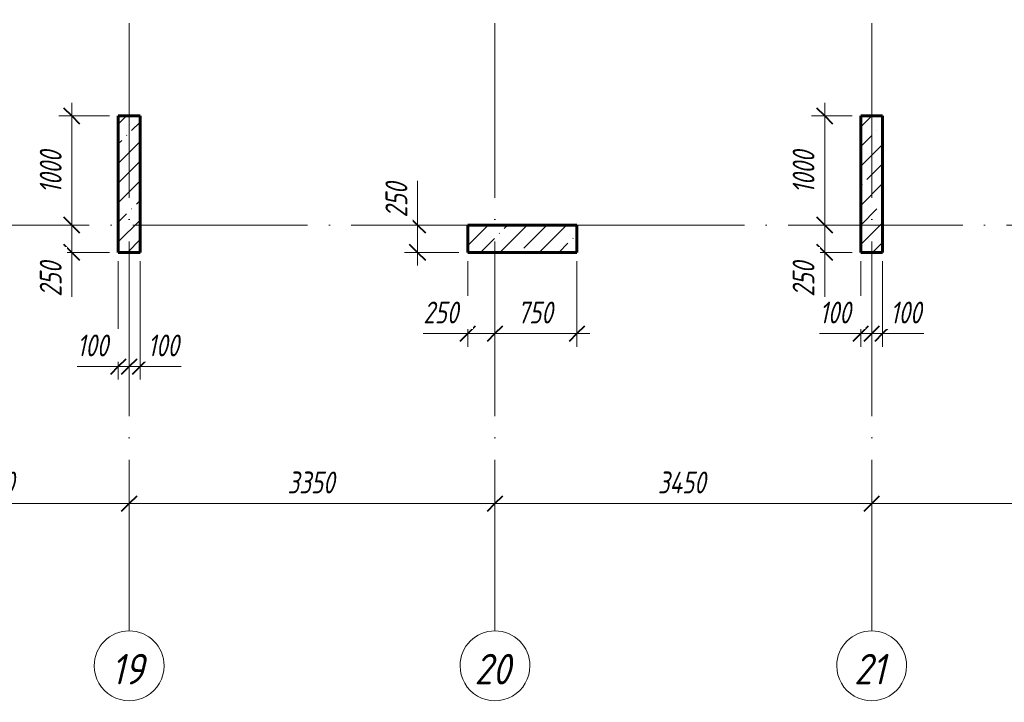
# Model space of a CAD drawing. Header units: millimetres. Extents: x 6092 to 73550, y -4371 to 20491.
# Tile 17 of 26: x 55697 to 64715, y -4371 to 1881. Entities that reach past the tile are written whole.
import ezdxf

# ---------------------------------------------------------------- set-up
doc = ezdxf.new("R2010")
doc.units = ezdxf.units.MM
doc.linetypes.add('ADSK_Линия сетки', pattern=[2000, 1600, -200, 0, -200])
for name, color, linetype, lineweight in [('A-____-____-DIMS', 211, 'Continuous', 9), ('A-____-____-DIMS-80', 211, 'Continuous', 9), ('S-COLS-____-MCUT', 52, 'Continuous', 40), ('S-COLS-____-OTLN', 52, 'Continuous', 18), ('S-GRID-____-IDEN', 1, 'Continuous', 20), ('S-GRID-____-OTLN', 1, 'Continuous', 9)]:
    doc.layers.add(name, color=color, linetype=linetype, lineweight=lineweight)
doc.styles.add('GOST Common_I', font='GOST_Common Italic.ttf', dxfattribs={"width": 0.9, "height": 280})
doc.styles.add('GOST Common_I_2', font='GOST_Common Italic.ttf', dxfattribs={"width": 0.8, "height": 200})
doc.dimstyles.new('ADSK_Округление_5мм__Узкий_', dxfattribs={"dimscale": 304.8, "dimtxt": 0.659918, "dimasz": 0.472441, "dimexe": 0.393701, "dimexo": 0.000861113, "dimgap": 0.104987, "dimtad": 1, "dimdec": 0, "dimlfac": 304.8, "dimrnd": 5, "dimdsep": 46, "dimtxsty": 'GOST Common_I_2', "dimblk1": 'OBLIQUE', "dimblk2": 'OBLIQUE', "dimsah": 1, "dimcen": 0.09, "dimdle": 0.393701, "dimazin": 0, "dimtfac": 1, "dimtdec": 4, "dimtix": 1, "dimtmove": 1, "dimatfit": 3, "dimfxl": 1, "dimtvp": 1, "dimtfill": 1, "dimtolj": 1, "dimtzin": 0, "dimlwd": 20, "dimlwe": 20, "dimarcsym": 2})
doc.dimstyles.new('ADSK_Округление_5мм__Узкий__1', dxfattribs={"dimscale": 304.8, "dimtxt": 0.659918, "dimasz": 0.472441, "dimexe": 0.393701, "dimexo": 0.000861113, "dimgap": 0.104987, "dimtad": 1, "dimdec": 0, "dimlfac": 304.8, "dimrnd": 5, "dimdsep": 46, "dimtxsty": 'GOST Common_I_2', "dimblk1": 'OBLIQUE', "dimblk2": 'OBLIQUE', "dimsah": 1, "dimcen": 0.09, "dimdle": 0.393701, "dimazin": 0, "dimtfac": 1, "dimtdec": 4, "dimtix": 1, "dimtmove": 0, "dimatfit": 3, "dimfxl": 1, "dimtvp": 1, "dimtfill": 1, "dimtolj": 1, "dimtzin": 0, "dimlwd": 20, "dimlwe": 20, "dimarcsym": 2})
pattern_1 = [(45, (16130.72, 8588.57), (-179.6051, 179.6051), []), (45, (16310.33, 8588.57), (-179.6051, 179.6051), [317.5, -63.5, 2.682, -60.818])]

# ---------------------------------------------------------------- blocks, each defined once
blk = doc.blocks.new('Ось сетки - Круг_Ø8 мм-6408-КЖ1_ПЭ_ВЭ8_Опалубка_Пилоны')
at = {"layer": 'S-GRID-____-IDEN'}
for start, end in [(90, 270), (270, 90)]:
    blk.add_arc((6411.5, 0), 320, start, end, dxfattribs=at)
blk = doc.blocks.new('DIMBLOCK19-КЖ1_ПЭ_ВЭ8_Опалубка_Пилоны')
at = {"layer": 'A-____-____-DIMS-80', "lineweight": 40}
for p, q in [((54200, -2551), (54272, -2479)), ((56700, -2551), (56772, -2479)), ((54200, -2551), (54128, -2623)), ((56700, -2551), (56628, -2623))]:
    blk.add_line(p, q, dxfattribs=at)
at = {"layer": 'A-____-____-DIMS-80', "lineweight": 20}
for p, q in [((54200, -2551), (54200, -2529.2)), ((54200, -2551), (56700, -2551)), ((54200, -2551), (54200, -2671)), ((56700, -2551), (56700, -2529.2)), ((56700, -2551), (56700, -2671))]:
    blk.add_line(p, q, dxfattribs=at)
at = {"layer": 'A-____-____-DIMS-80', "color": 0, "lineweight": 20, "insert": (55225, -2257.7), "char_height": 200, "width": 540.018, "attachment_point": 1, "line_spacing_factor": 1.022761, "style": 'GOST Common_I_2', "bg_fill": 3, "box_fill_scale": 1.25, "bg_fill_color": 256, "bg_fill_true_color": 13158600, "bg_fill_transparency": 0}
blk.add_mtext('2500', dxfattribs=at)
blk = doc.blocks.new('_Oblique')
at = {"color": 0, "linetype": 'ByBlock', "lineweight": -2}
blk.add_line((-0.5, -0.5), (0.5, 0.5), dxfattribs=at)
blk = doc.blocks.new('DIMBLOCK20-КЖ1_ПЭ_ВЭ8_Опалубка_Пилоны')
at = {"layer": 'A-____-____-DIMS-80', "lineweight": 40}
for p, q in [((56700, -2551), (56772, -2479)), ((60050, -2551), (60122, -2479)), ((56700, -2551), (56628, -2623)), ((60050, -2551), (59978, -2623))]:
    blk.add_line(p, q, dxfattribs=at)
at = {"layer": 'A-____-____-DIMS-80', "lineweight": 20}
for p, q in [((56700, -2551), (56700, -2529.2)), ((56700, -2551), (60050, -2551)), ((56700, -2551), (56700, -2671)), ((60050, -2551), (60050, -2529.2)), ((60050, -2551), (60050, -2671))]:
    blk.add_line(p, q, dxfattribs=at)
at = {"layer": 'A-____-____-DIMS-80', "color": 0, "lineweight": 20, "insert": (58150, -2257.7), "char_height": 200, "width": 540.018, "attachment_point": 1, "line_spacing_factor": 1.022761, "style": 'GOST Common_I_2', "bg_fill": 3, "box_fill_scale": 1.25, "bg_fill_color": 256, "bg_fill_true_color": 13158600, "bg_fill_transparency": 0}
blk.add_mtext('3350', dxfattribs=at)
blk = doc.blocks.new('DIMBLOCK21-КЖ1_ПЭ_ВЭ8_Опалубка_Пилоны')
at = {"layer": 'A-____-____-DIMS-80', "lineweight": 40}
for p, q in [((60050, -2551), (60122, -2479)), ((63500, -2551), (63572, -2479)), ((60050, -2551), (59978, -2623)), ((63500, -2551), (63428, -2623))]:
    blk.add_line(p, q, dxfattribs=at)
at = {"layer": 'A-____-____-DIMS-80', "lineweight": 20}
for p, q in [((60050, -2551), (60050, -2529.2)), ((60050, -2551), (63500, -2551)), ((60050, -2551), (60050, -2671)), ((63500, -2551), (63500, -2529.2)), ((63500, -2551), (63500, -2671))]:
    blk.add_line(p, q, dxfattribs=at)
at = {"layer": 'A-____-____-DIMS-80', "color": 0, "lineweight": 20, "insert": (61541.5, -2257.7), "char_height": 200, "width": 560.473, "attachment_point": 1, "line_spacing_factor": 1.022761, "style": 'GOST Common_I_2', "bg_fill": 3, "box_fill_scale": 1.25, "bg_fill_color": 256, "bg_fill_true_color": 13158600, "bg_fill_transparency": 0}
blk.add_mtext('3450', dxfattribs=at)
blk = doc.blocks.new('DIMBLOCK22-КЖ1_ПЭ_ВЭ8_Опалубка_Пилоны')
at = {"layer": 'A-____-____-DIMS-80', "lineweight": 40}
for p, q in [((63500, -2551), (63572, -2479)), ((70150, -2551), (70222, -2479)), ((63500, -2551), (63428, -2623)), ((70150, -2551), (70078, -2623))]:
    blk.add_line(p, q, dxfattribs=at)
at = {"layer": 'A-____-____-DIMS-80', "lineweight": 20}
for p, q in [((63500, -2551), (63500, -2529.2)), ((63500, -2551), (70270, -2551)), ((63500, -2551), (63500, -2671)), ((70150, -2551), (70150, -2529.2)), ((70150, -2551), (70150, -2671))]:
    blk.add_line(p, q, dxfattribs=at)
at = {"layer": 'A-____-____-DIMS-80', "color": 0, "lineweight": 20, "insert": (66600, -2257.7), "char_height": 200, "width": 540.018, "attachment_point": 1, "line_spacing_factor": 1.022761, "style": 'GOST Common_I_2', "bg_fill": 3, "box_fill_scale": 1.25, "bg_fill_color": 256, "bg_fill_true_color": 13158600, "bg_fill_transparency": 0}
blk.add_mtext('6650', dxfattribs=at)
blk = doc.blocks.new('DIMBLOCK60-КЖ1_ПЭ_ВЭ8_Опалубка_Пилоны')
at = {"layer": 'A-____-____-DIMS-80', "lineweight": 20}
for p, q in [((63400, -994.3), (63400, -330)), ((63500, -994.3), (63500, -972.5)), ((63022.7, -994.3), (63369.6, -994.3)), ((63280, -994.3), (63500, -994.3)), ((63369.6, -994.3), (63450, -994.3)), ((63400, -994.3), (63400, -1114.3)), ((63500, -994.3), (63500, -1114.3))]:
    blk.add_line(p, q, dxfattribs=at)
at = {"layer": 'A-____-____-DIMS-80', "lineweight": 40}
for p, q in [((63400, -994.3), (63472, -922.3)), ((63500, -994.3), (63572, -922.3)), ((63400, -994.3), (63328, -1066.3)), ((63500, -994.3), (63428, -1066.3))]:
    blk.add_line(p, q, dxfattribs=at)
at = {"layer": 'A-____-____-DIMS-80', "color": 0, "lineweight": 20, "insert": (63022.7, -700.9), "char_height": 200, "width": 368.194, "attachment_point": 1, "line_spacing_factor": 1.022761, "style": 'GOST Common_I_2', "bg_fill": 3, "box_fill_scale": 1.25, "bg_fill_color": 256, "bg_fill_true_color": 13158600, "bg_fill_transparency": 0}
blk.add_mtext('100', dxfattribs=at)
blk = doc.blocks.new('DIMBLOCK61-КЖ1_ПЭ_ВЭ8_Опалубка_Пилоны')
at = {"layer": 'A-____-____-DIMS-80', "lineweight": 20}
for p, q in [((63600, -994.3), (63600, -330)), ((63500, -994.3), (63500, -972.5)), ((63500, -994.3), (63720, -994.3)), ((63500, -994.3), (63500, -1114.3)), ((63630.4, -994.3), (63550, -994.3)), ((63600, -994.3), (63600, -1114.3)), ((63977.3, -994.3), (63630.4, -994.3))]:
    blk.add_line(p, q, dxfattribs=at)
at = {"layer": 'A-____-____-DIMS-80', "lineweight": 40}
for p, q in [((63500, -994.3), (63572, -922.3)), ((63600, -994.3), (63672, -922.3)), ((63500, -994.3), (63428, -1066.3)), ((63600, -994.3), (63528, -1066.3))]:
    blk.add_line(p, q, dxfattribs=at)
at = {"layer": 'A-____-____-DIMS-80', "color": 0, "lineweight": 20, "insert": (63670.4, -700.9), "char_height": 200, "width": 368.194, "attachment_point": 1, "line_spacing_factor": 1.022761, "style": 'GOST Common_I_2', "bg_fill": 3, "box_fill_scale": 1.25, "bg_fill_color": 256, "bg_fill_true_color": 13158600, "bg_fill_transparency": 0}
blk.add_mtext('100', dxfattribs=at)
blk = doc.blocks.new('DIMBLOCK62-КЖ1_ПЭ_ВЭ8_Опалубка_Пилоны')
at = {"layer": 'A-____-____-DIMS-80', "lineweight": 20}
for p, q in [((63069.7, 1120), (63069.7, 0)), ((63069.7, 1000), (62949.7, 1000)), ((63069.7, 1000), (63320, 1000)), ((63069.7, 0), (62949.7, 0)), ((63069.7, 0), (63091.5, 0))]:
    blk.add_line(p, q, dxfattribs=at)
at = {"layer": 'A-____-____-DIMS-80', "lineweight": 40}
for p, q in [((63069.7, 1000), (62997.7, 1072)), ((63069.7, 1000), (63141.7, 928)), ((63069.7, 0), (62997.7, 72)), ((63069.7, 0), (63141.7, -72))]:
    blk.add_line(p, q, dxfattribs=at)
at = {"layer": 'A-____-____-DIMS-80', "color": 0, "lineweight": 20, "insert": (62776.3, 290.3), "char_height": 200, "width": 503.198, "attachment_point": 1, "rotation": 90, "line_spacing_factor": 1.022761, "style": 'GOST Common_I_2', "bg_fill": 3, "box_fill_scale": 1.25, "bg_fill_color": 256, "bg_fill_true_color": 13158600, "bg_fill_transparency": 0}
blk.add_mtext('1000', dxfattribs=at)
blk = doc.blocks.new('DIMBLOCK63-КЖ1_ПЭ_ВЭ8_Опалубка_Пилоны')
at = {"layer": 'A-____-____-DIMS-80', "lineweight": 40}
for p, q in [((63069.7, 0), (62997.7, 72)), ((63069.7, 0), (63141.7, -72)), ((63069.7, -250), (62997.7, -178)), ((63069.7, -250), (63141.7, -322))]:
    blk.add_line(p, q, dxfattribs=at)
at = {"layer": 'A-____-____-DIMS-80', "lineweight": 20}
for p, q in [((63069.7, 0), (62949.7, 0)), ((63069.7, 0), (63069.7, -370)), ((63069.7, 0), (63091.5, 0)), ((63069.7, -278.8), (63069.7, -125)), ((63069.7, -250), (62949.7, -250)), ((63069.7, -250), (63320, -250)), ((63069.7, -656.4), (63069.7, -278.8))]:
    blk.add_line(p, q, dxfattribs=at)
at = {"layer": 'A-____-____-DIMS-80', "color": 0, "lineweight": 20, "insert": (62776.3, -656.4), "char_height": 200, "width": 405.013, "attachment_point": 1, "rotation": 90, "line_spacing_factor": 1.022761, "style": 'GOST Common_I_2', "bg_fill": 3, "box_fill_scale": 1.25, "bg_fill_color": 256, "bg_fill_true_color": 13158600, "bg_fill_transparency": 0}
blk.add_mtext('250', dxfattribs=at)
blk = doc.blocks.new('DIMBLOCK293-КЖ1_ПЭ_ВЭ8_Опалубка_Пилоны')
at = {"layer": 'A-____-____-DIMS-80', "lineweight": 20}
for p, q in [((56174.3, 1120), (56174.3, 0)), ((56174.3, 1000), (56054.3, 1000)), ((56174.3, 1000), (56520, 1000)), ((56174.3, 0), (56054.3, 0)), ((56174.3, 0), (56196.2, 0))]:
    blk.add_line(p, q, dxfattribs=at)
at = {"layer": 'A-____-____-DIMS-80', "lineweight": 40}
for p, q in [((56174.3, 1000), (56102.3, 1072)), ((56174.3, 1000), (56246.3, 928)), ((56174.3, 0), (56102.3, 72)), ((56174.3, 0), (56246.3, -72))]:
    blk.add_line(p, q, dxfattribs=at)
at = {"layer": 'A-____-____-DIMS-80', "color": 0, "lineweight": 20, "insert": (55881, 290.3), "char_height": 200, "width": 503.198, "attachment_point": 1, "rotation": 90, "line_spacing_factor": 1.022761, "style": 'GOST Common_I_2', "bg_fill": 3, "box_fill_scale": 1.25, "bg_fill_color": 256, "bg_fill_true_color": 13158600, "bg_fill_transparency": 0}
blk.add_mtext('1000', dxfattribs=at)
blk = doc.blocks.new('DIMBLOCK294-КЖ1_ПЭ_ВЭ8_Опалубка_Пилоны')
at = {"layer": 'A-____-____-DIMS-80', "lineweight": 40}
for p, q in [((56174.3, 0), (56102.3, 72)), ((56174.3, 0), (56246.3, -72)), ((56174.3, -250), (56102.3, -178)), ((56174.3, -250), (56246.3, -322))]:
    blk.add_line(p, q, dxfattribs=at)
at = {"layer": 'A-____-____-DIMS-80', "lineweight": 20}
for p, q in [((56174.3, 0), (56054.3, 0)), ((56174.3, 0), (56174.3, -370)), ((56174.3, 0), (56196.2, 0)), ((56174.3, -278.8), (56174.3, -125)), ((56174.3, -250), (56054.3, -250)), ((56174.3, -250), (56520, -250)), ((56174.3, -656.4), (56174.3, -278.8))]:
    blk.add_line(p, q, dxfattribs=at)
at = {"layer": 'A-____-____-DIMS-80', "color": 0, "lineweight": 20, "insert": (55881, -656.4), "char_height": 200, "width": 405.013, "attachment_point": 1, "rotation": 90, "line_spacing_factor": 1.022761, "style": 'GOST Common_I_2', "bg_fill": 3, "box_fill_scale": 1.25, "bg_fill_color": 256, "bg_fill_true_color": 13158600, "bg_fill_transparency": 0}
blk.add_mtext('250', dxfattribs=at)
blk = doc.blocks.new('DIMBLOCK295-КЖ1_ПЭ_ВЭ8_Опалубка_Пилоны')
at = {"layer": 'A-____-____-DIMS-80', "lineweight": 20}
for p, q in [((56600, -1295.7), (56600, -330)), ((56222.7, -1295.7), (56569.6, -1295.7)), ((56480, -1295.7), (56700, -1295.7)), ((56569.6, -1295.7), (56650, -1295.7)), ((56600, -1295.7), (56600, -1415.7)), ((56700, -1295.7), (56700, -1273.8)), ((56700, -1295.7), (56700, -1415.7))]:
    blk.add_line(p, q, dxfattribs=at)
at = {"layer": 'A-____-____-DIMS-80', "lineweight": 40}
for p, q in [((56600, -1295.7), (56672, -1223.7)), ((56700, -1295.7), (56772, -1223.7)), ((56600, -1295.7), (56528, -1367.7)), ((56700, -1295.7), (56628, -1367.7))]:
    blk.add_line(p, q, dxfattribs=at)
at = {"layer": 'A-____-____-DIMS-80', "color": 0, "lineweight": 20, "insert": (56222.7, -1002.3), "char_height": 200, "width": 368.194, "attachment_point": 1, "line_spacing_factor": 1.022761, "style": 'GOST Common_I_2', "bg_fill": 3, "box_fill_scale": 1.25, "bg_fill_color": 256, "bg_fill_true_color": 13158600, "bg_fill_transparency": 0}
blk.add_mtext('100', dxfattribs=at)
blk = doc.blocks.new('DIMBLOCK296-КЖ1_ПЭ_ВЭ8_Опалубка_Пилоны')
at = {"layer": 'A-____-____-DIMS-80', "lineweight": 20}
for p, q in [((56800, -1295.7), (56800, -330)), ((56700, -1295.7), (56700, -1273.8)), ((56700, -1295.7), (56920, -1295.7)), ((56700, -1295.7), (56700, -1415.7)), ((56830.4, -1295.7), (56750, -1295.7)), ((56800, -1295.7), (56800, -1415.7)), ((57177.3, -1295.7), (56830.4, -1295.7))]:
    blk.add_line(p, q, dxfattribs=at)
at = {"layer": 'A-____-____-DIMS-80', "lineweight": 40}
for p, q in [((56700, -1295.7), (56772, -1223.7)), ((56800, -1295.7), (56872, -1223.7)), ((56700, -1295.7), (56628, -1367.7)), ((56800, -1295.7), (56728, -1367.7))]:
    blk.add_line(p, q, dxfattribs=at)
at = {"layer": 'A-____-____-DIMS-80', "color": 0, "lineweight": 20, "insert": (56870.4, -1002.3), "char_height": 200, "width": 368.194, "attachment_point": 1, "line_spacing_factor": 1.022761, "style": 'GOST Common_I_2', "bg_fill": 3, "box_fill_scale": 1.25, "bg_fill_color": 256, "bg_fill_true_color": 13158600, "bg_fill_transparency": 0}
blk.add_mtext('100', dxfattribs=at)
blk = doc.blocks.new('DIMBLOCK297-КЖ1_ПЭ_ВЭ8_Опалубка_Пилоны')
at = {"layer": 'A-____-____-DIMS-80', "lineweight": 20}
for p, q in [((59800.2, -994.3), (59800.2, -330)), ((60050, -994.3), (60050, -972.5)), ((59393.9, -994.3), (59771.4, -994.3)), ((59680.2, -994.3), (60050, -994.3)), ((59771.4, -994.3), (59925.1, -994.3)), ((59800.2, -994.3), (59800.2, -1114.3)), ((60050, -994.3), (60050, -1114.3))]:
    blk.add_line(p, q, dxfattribs=at)
at = {"layer": 'A-____-____-DIMS-80', "lineweight": 40}
for p, q in [((59800.2, -994.3), (59872.2, -922.3)), ((60050, -994.3), (60122, -922.3)), ((59800.2, -994.3), (59728.2, -1066.3)), ((60050, -994.3), (59978, -1066.3))]:
    blk.add_line(p, q, dxfattribs=at)
at = {"layer": 'A-____-____-DIMS-80', "color": 0, "lineweight": 20, "insert": (59393.9, -700.9), "char_height": 200, "width": 405.013, "attachment_point": 1, "line_spacing_factor": 1.022761, "style": 'GOST Common_I_2', "bg_fill": 3, "box_fill_scale": 1.25, "bg_fill_color": 256, "bg_fill_true_color": 13158600, "bg_fill_transparency": 0}
blk.add_mtext('250', dxfattribs=at)
blk = doc.blocks.new('DIMBLOCK298-КЖ1_ПЭ_ВЭ8_Опалубка_Пилоны')
at = {"layer": 'A-____-____-DIMS-80', "lineweight": 20}
for p, q in [((60800.2, -994.3), (60800.2, -330)), ((60050, -994.3), (60050, -972.5)), ((60050, -994.3), (60920.2, -994.3)), ((60050, -994.3), (60050, -1114.3)), ((60800.2, -994.3), (60800.2, -1114.3))]:
    blk.add_line(p, q, dxfattribs=at)
at = {"layer": 'A-____-____-DIMS-80', "lineweight": 40}
for p, q in [((60050, -994.3), (60122, -922.3)), ((60800.2, -994.3), (60872.2, -922.3)), ((60050, -994.3), (59978, -1066.3)), ((60800.2, -994.3), (60728.2, -1066.3))]:
    blk.add_line(p, q, dxfattribs=at)
at = {"layer": 'A-____-____-DIMS-80', "color": 0, "lineweight": 20, "insert": (60256.4, -700.9), "char_height": 200, "width": 405.013, "attachment_point": 1, "line_spacing_factor": 1.022761, "style": 'GOST Common_I_2', "bg_fill": 3, "box_fill_scale": 1.25, "bg_fill_color": 256, "bg_fill_true_color": 13158600, "bg_fill_transparency": 0}
blk.add_mtext('750', dxfattribs=at)
blk = doc.blocks.new('DIMBLOCK299-КЖ1_ПЭ_ВЭ8_Опалубка_Пилоны')
at = {"layer": 'A-____-____-DIMS-80', "lineweight": 20}
for p, q in [((59340.4, 406.4), (59340.4, 28.8)), ((59340.4, -370), (59340.4, 120)), ((59340.4, 0), (59220.4, 0)), ((59340.4, 28.8), (59340.4, -125)), ((59340.4, 0), (59720.2, 0)), ((59340.4, -250), (59220.4, -250)), ((59340.4, -250), (59720.2, -250))]:
    blk.add_line(p, q, dxfattribs=at)
at = {"layer": 'A-____-____-DIMS-80', "lineweight": 40}
for p, q in [((59340.4, 0), (59268.4, 72)), ((59340.4, 0), (59412.4, -72)), ((59340.4, -250), (59268.4, -178)), ((59340.4, -250), (59412.4, -322))]:
    blk.add_line(p, q, dxfattribs=at)
at = {"layer": 'A-____-____-DIMS-80', "color": 0, "lineweight": 20, "insert": (59047.1, 68.8), "char_height": 200, "width": 405.013, "attachment_point": 1, "rotation": 90, "line_spacing_factor": 1.022761, "style": 'GOST Common_I_2', "bg_fill": 3, "box_fill_scale": 1.25, "bg_fill_color": 256, "bg_fill_true_color": 13158600, "bg_fill_transparency": 0}
blk.add_mtext('250', dxfattribs=at)

msp = doc.modelspace()

# ---------------------------------------------------------------- hatches: boundary and pattern name
at = {"layer": 'S-COLS-____-OTLN', "lineweight": 9}
h = msp.add_hatch(dxfattribs=at)
h.set_pattern_fill('FP_1', color=256, style=0, pattern_type=2)
h.set_pattern_definition(pattern_1)
h.paths.add_polyline_path([(56600, -250.0003), (56800, -250.0003), (56800, 999.9997), (56600, 999.9997)])
h = msp.add_hatch(dxfattribs=at)
h.set_pattern_fill('FP_1', color=256, style=0, pattern_type=2)
h.set_pattern_definition(pattern_1)
h.paths.add_polyline_path([(63400, -250.0003), (63600, -250.0003), (63600, 999.9997), (63400, 999.9997)])
h = msp.add_hatch(dxfattribs=at)
h.set_pattern_fill('FP_1', color=256, style=0, pattern_type=2)
h.set_pattern_definition(pattern_1)
h.paths.add_polyline_path([(60800.2495, -250), (60800.2495, 0), (59800.2495, 0), (59800.2495, -250)])

# ---------------------------------------------------------------- linework, layer by layer
at = {"layer": 'S-COLS-____-MCUT', "lineweight": 60}
for p, q in [((56800, 999.9997), (56600, 999.9997)), ((56600, 999.9997), (56600, -250.0003)), ((56800, -250.0003), (56800, 999.9997)), ((63600, 999.9997), (63400, 999.9997)), ((63400, 999.9997), (63400, -250.0003)), ((63600, -250.0003), (63600, 999.9997)), ((60800.2495, 0), (59800.2495, 0)), ((59800.2495, 0), (59800.2495, -250)), ((60800.2495, -250), (60800.2495, 0)), ((56600, -250.0003), (56800, -250.0003)), ((59800.2495, -250), (60800.2495, -250)), ((63400, -250.0003), (63600, -250.0003))]:
    msp.add_line(p, q, dxfattribs=at)
at = {"layer": 'S-GRID-____-OTLN', "linetype": 'ADSK_Линия сетки'}
for p, q in [((56700, 19851.1002), (56700, -3717.186)), ((60050, 19851.1002), (60050, -3717.186)), ((63500, 19851.1002), (63500, -3717.186)), ((6731.5249, 0), (72652.3528, 0))]:
    msp.add_line(p, q, dxfattribs=at)

# ---------------------------------------------------------------- block references
at = {"layer": 'S-GRID-____-IDEN', "rotation": 269.9999999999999}
for p in [(56700, 2374.3389), (60050, 2374.3389), (63500, 2374.3389)]:
    msp.add_blockref('Ось сетки - Круг_Ø8 мм-6408-КЖ1_ПЭ_ВЭ8_Опалубка_Пилоны', p, dxfattribs=at)

# ---------------------------------------------------------------- texts
at = {"layer": 'S-GRID-____-IDEN', "lineweight": 9, "char_height": 280, "attachment_point": 1, "style": 'GOST Common_I'}
for s, insert, width in [('19', (56536.1445, -3927.3627), 386.73405), ('20', (59862.3845, -3927.3627), 444.45555), ('21', (63338.6645, -3927.3627), 380.9619)]:
    msp.add_mtext(s, dxfattribs=dict(at, insert=insert, width=width))

# ---------------------------------------------------------------- next in the draw order: dimensions: what is measured, and where the dimension line sits
at = {"layer": 'A-____-____-DIMS', "lineweight": 20}
for base, p1, p2, override, picture, middle in [((56174.3463, 0), (56600, 999.9997), (56276.1697, 0), {"dimpost": '<>', "dimfxl": 1051.125762}, 'DIMBLOCK293-КЖ1_ПЭ_ВЭ8_Опалубка_Пилоны', (56042.3463, 499.9998)), ((63069.7012, 0), (63400, 999.9997), (63171.5245, 0), {"dimpost": '<>', "dimfxl": 1025.768178}, 'DIMBLOCK62-КЖ1_ПЭ_ВЭ8_Опалубка_Пилоны', (62937.7012, 499.9998))]:
    dim = msp.add_linear_dim(base=base, p1=p1, p2=p2, angle=90, dimstyle='ADSK_Округление_5мм__Узкий__1', override=override, dxfattribs=at)
    dim.commit()
    dim.dimension.update_dxf_attribs({"geometry": picture, "text_midpoint": middle})
for base, p1, p2, override, picture, middle in [((60050, -994.2897), (59800.2495, -250), (60050, -892.4663), {"dimpost": '<>', "dimfxl": 689.302715}, 'DIMBLOCK297-КЖ1_ПЭ_ВЭ8_Опалубка_Пилоны', (59596.4006, -834.2573)), ((63500, -994.2897), (63400, -250.0003), (63500, -892.4663), {"dimpost": '<>', "dimfxl": 650.201891}, 'DIMBLOCK60-КЖ1_ПЭ_ВЭ8_Опалубка_Пилоны', (63206.8304, -834.2573))]:
    dim = msp.add_linear_dim(base=base, p1=p1, p2=p2, dimstyle='ADSK_Округление_5мм__Узкий_', override=override, dxfattribs=at)
    dim.commit()
    dim.dimension.update_dxf_attribs({"geometry": picture, "text_midpoint": middle, "dimtype": 160})
dim = msp.add_linear_dim(base=(56700, -2551.0416), p1=(54200, -2449.2182), p2=(56700, -2449.2182), dimstyle='ADSK_Округление_5мм__Узкий__1', override={"dimpost": '<>', "dimfxl": 2500}, dxfattribs=at)
dim.commit()
dim.dimension.update_dxf_attribs({"geometry": 'DIMBLOCK19-КЖ1_ПЭ_ВЭ8_Опалубка_Пилоны', "text_midpoint": (55450, -2417.7537)})

# ---------------------------------------------------------------- next in the draw order: dimensions: what is measured, and where the dimension line sits
for base, p1, p2, override, picture, middle in [((59340.4395, 0), (59800.2495, -250), (59800.2495, 0), {"dimpost": '<>', "dimfxl": 250}, 'DIMBLOCK299-КЖ1_ПЭ_ВЭ8_Опалубка_Пилоны', (59180.4072, 271.3511)), ((56174.3463, -250.0003), (56276.1697, 0), (56600, -250.0003), {"dimpost": '<>', "dimfxl": 409.104164}, 'DIMBLOCK294-КЖ1_ПЭ_ВЭ8_Опалубка_Пилоны', (56014.314, -453.8492))]:
    dim = msp.add_linear_dim(base=base, p1=p1, p2=p2, angle=90, dimstyle='ADSK_Округление_5мм__Узкий_', override=override, dxfattribs=at)
    dim.commit()
    dim.dimension.update_dxf_attribs({"geometry": picture, "text_midpoint": middle, "dimtype": 160, "text_rotation": 90})
for base, p1, p2, override, picture, middle in [((60800.2495, -994.2897), (60050, -892.4663), (60800.2495, -250), {"dimpost": '<>', "dimfxl": 987.743536}, 'DIMBLOCK298-КЖ1_ПЭ_ВЭ8_Опалубка_Пилоны', (60425.1248, -861.0018)), ((60050, -2551.0416), (56700, -2449.2182), (60050, -2449.2182), {"dimpost": '<>', "dimfxl": 3350}, 'DIMBLOCK20-КЖ1_ПЭ_ВЭ8_Опалубка_Пилоны', (58375, -2419.0416))]:
    dim = msp.add_linear_dim(base=base, p1=p1, p2=p2, dimstyle='ADSK_Округление_5мм__Узкий__1', override=override, dxfattribs=at)
    dim.commit()
    dim.dimension.update_dxf_attribs({"geometry": picture, "text_midpoint": middle})
dim = msp.add_linear_dim(base=(63600, -994.2897), p1=(63500, -892.4663), p2=(63600, -250.0003), dimstyle='ADSK_Округление_5мм__Узкий_', override={"dimpost": '<>', "dimfxl": 650.201891}, dxfattribs=at)
dim.commit()
dim.dimension.update_dxf_attribs({"geometry": 'DIMBLOCK61-КЖ1_ПЭ_ВЭ8_Опалубка_Пилоны', "text_midpoint": (63854.5353, -834.2573), "dimtype": 160})

# ---------------------------------------------------------------- next in the draw order: dimensions: what is measured, and where the dimension line sits
dim = msp.add_linear_dim(base=(63069.7012, -250.0003), p1=(63171.5245, 0), p2=(63400, -250.0003), angle=90, dimstyle='ADSK_Округление_5мм__Узкий_', override={"dimpost": '<>', "dimfxl": 338.675665}, dxfattribs=at)
dim.commit()
dim.dimension.update_dxf_attribs({"geometry": 'DIMBLOCK63-КЖ1_ПЭ_ВЭ8_Опалубка_Пилоны', "text_midpoint": (62909.6688, -453.8492), "dimtype": 160, "text_rotation": 90})
dim = msp.add_linear_dim(base=(56700, -1295.6594), p1=(56600, -250.0003), p2=(56700, -1193.836), dimstyle='ADSK_Округление_5мм__Узкий_', override={"dimpost": '<>', "dimfxl": 949.118449}, dxfattribs=at)
dim.commit()
dim.dimension.update_dxf_attribs({"geometry": 'DIMBLOCK295-КЖ1_ПЭ_ВЭ8_Опалубка_Пилоны', "text_midpoint": (56406.8304, -1135.6271), "dimtype": 160})
dim = msp.add_linear_dim(base=(63500, -2551.0416), p1=(60050, -2449.2182), p2=(63500, -2449.2182), dimstyle='ADSK_Округление_5мм__Узкий__1', override={"dimpost": '<>', "dimfxl": 3450}, dxfattribs=at)
dim.commit()
dim.dimension.update_dxf_attribs({"geometry": 'DIMBLOCK21-КЖ1_ПЭ_ВЭ8_Опалубка_Пилоны', "text_midpoint": (61775, -2419.0416)})

# ---------------------------------------------------------------- next in the draw order: dimensions: what is measured, and where the dimension line sits
dim = msp.add_linear_dim(base=(56800, -1295.6594), p1=(56700, -1193.836), p2=(56800, -250.0003), dimstyle='ADSK_Округление_5мм__Узкий_', override={"dimpost": '<>', "dimfxl": 949.118449}, dxfattribs=at)
dim.commit()
dim.dimension.update_dxf_attribs({"geometry": 'DIMBLOCK296-КЖ1_ПЭ_ВЭ8_Опалубка_Пилоны', "text_midpoint": (57054.5353, -1135.6271), "dimtype": 160})
dim = msp.add_linear_dim(base=(70150, -2551.0416), p1=(63500, -2449.2182), p2=(70150, -2449.2182), dimstyle='ADSK_Округление_5мм__Узкий__1', override={"dimpost": '<>', "dimfxl": 6650}, dxfattribs=at)
dim.commit()
dim.dimension.update_dxf_attribs({"geometry": 'DIMBLOCK22-КЖ1_ПЭ_ВЭ8_Опалубка_Пилоны', "text_midpoint": (66825, -2419.0416)})

doc.saveas('drawing.dxf')
